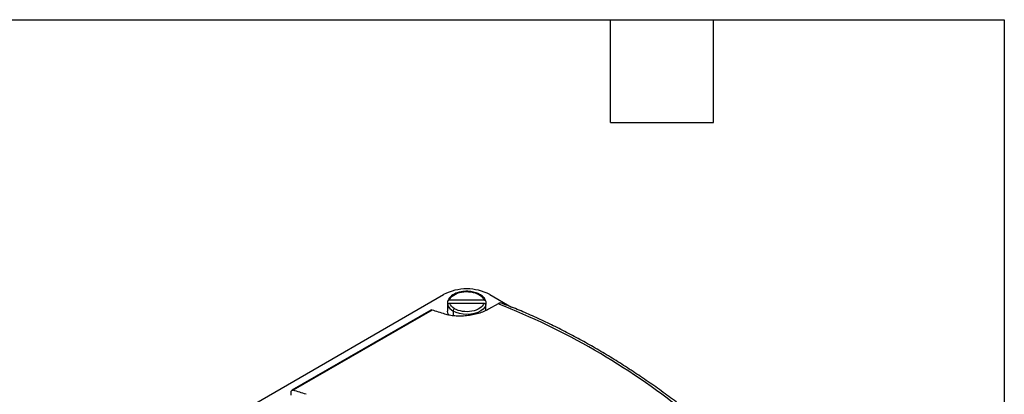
# Model space of a CAD drawing. Header units: millimetres. Extents: x 22 to 956, y 22 to 733.
# Tile 10 of 10: x 700 to 956, y 636 to 733. Entities that reach past the tile are written whole.
import ezdxf

# ---------------------------------------------------------------- set-up
doc = ezdxf.new("R2010")
doc.units = ezdxf.units.MM
doc.header["$LTSCALE"] = 3.5
doc.layers.add('TEXT', color=140, linetype='Continuous', lineweight=25)

msp = doc.modelspace()

# ---------------------------------------------------------------- linework, layer by layer
for p, q in [((761.267, 633.908), (810.058, 662.074)), ((811.132, 659.474), (811.132, 660.291)), ((811.64, 660.699), (820.496, 660.699)), ((820.496, 659.775), (811.64, 659.775)), ((821.004, 660.291), (821.004, 659.474)), ((822.078, 662.074), (827.732, 658.81)), ((806.729, 658.041), (770.667, 637.223)), ((807.064, 658.065), (771.001, 637.246)), ((811.068, 659.012), (811.068, 657.788)), ((811.132, 659.367), (811.132, 658.551)), ((812.532, 657.788), (812.532, 656.585)), ((821.004, 658.551), (821.004, 659.367)), ((821.068, 657.946), (821.068, 659.012)), ((824.2, 659.705), (821.725, 658.276)), ((770.46, 635.949), (770.46, 636.765))]:
    msp.add_line(p, q)
at = {"flags": 128}
for points in [[(811.39, 656.769), (811.164, 657.224), (811.068, 657.788)], [(821.004, 659.367), (820.747, 658.811), (820.305, 658.296), (819.694, 657.841), (818.939, 657.466), (818.071, 657.184), (817.123, 657.007), (816.133, 656.943), (815.14, 656.993), (814.185, 657.155), (813.304, 657.424), (812.532, 657.788)], [(770.46, 636.765), (770.469, 636.895), (770.499, 637.01), (770.546, 637.107), (770.611, 637.183), (770.692, 637.236), (770.785, 637.265), (770.89, 637.268), (771.001, 637.246)]]:
    msp.add_lwpolyline(points, dxfattribs=at)
for centre, radius, start, end in [((816.068, 650.581), 12.969, 62.39104, 117.60896), ((819.396, 661.87), 0.252, 65.70698, 125.61635), ((806.923, 657.679), 0.411, 69.88999, 118.06396), ((769.493, 532.777), 130.8, 71.77018, 73.30727), ((812.759, 659.012), 1.691, 164.15274, 195.84726), ((813.795, 660.318), 2.827, 199.64484, 243.47316), ((813.3, 657.753), 0.768, 122.60548, 177.39452), ((819.377, 659.012), 1.691, 344.15274, 15.84726), ((756.083, 486.185), 186.411, 51.43839, 68.56699), ((733.431, 511.958), 130.8, 71.77018, 73.30727)]:
    msp.add_arc(centre, radius, start, end)
for points, knots in [([(819.5, 662.099), (819.279, 662.214), (818.858, 662.433), (817.967, 662.723), (816.94, 662.908), (815.89, 662.939), (814.981, 662.868), (814.016, 662.687), (813.127, 662.373), (812.397, 661.971), (811.861, 661.555), (811.408, 661.039), (811.258, 660.644), (811.179, 660.438)], [0, 0, 0, 0, 0.0822452, 0.1568253, 0.2828273, 0.3787154, 0.4488685, 0.5383827, 0.6595205, 0.732317, 0.8132804, 0.9024862, 1, 1, 1, 1]), ([(811.64, 660.699), (811.937, 661.65), (813.126, 662.428), (816.322, 663.005), (818.066, 662.758), (819.25, 662.074)], [0, 0, 0, 0, 0.5, 0.5, 1, 1, 1, 1]), ([(811.132, 660.291), (811.132, 660.399), (811.188, 660.505), (811.376, 660.655), (811.507, 660.699), (811.64, 660.699)], [0, 0, 0, 0, 0.5, 0.5, 1, 1, 1, 1]), ([(811.64, 659.775), (811.507, 659.775), (811.376, 659.732), (811.188, 659.582), (811.132, 659.476), (811.132, 659.367)], [0, 0, 0, 0, 0.5, 0.5, 1, 1, 1, 1]), ([(820.496, 659.775), (820.199, 658.824), (819.01, 658.047), (815.814, 657.469), (814.07, 657.717), (812.886, 658.4)], [0, 0, 0, 0, 0.5, 0.5, 1, 1, 1, 1]), ([(820.986, 660.381), (820.984, 660.392), (820.957, 660.59), (820.755, 660.952), (820.396, 661.432), (819.964, 661.816), (819.629, 662.012), (819.491, 662.093)], [0, 0, 0, 0, 0.0167901, 0.2831674, 0.5513291, 0.8157885, 1, 1, 1, 1]), ([(820.496, 660.699), (820.629, 660.699), (820.76, 660.656), (820.948, 660.506), (821.004, 660.399), (821.004, 660.291)], [0, 0, 0, 0, 0.5, 0.5, 1, 1, 1, 1]), ([(821.004, 659.367), (821.004, 659.476), (820.948, 659.582), (820.76, 659.732), (820.629, 659.775), (820.496, 659.775)], [0, 0, 0, 0, 0.5, 0.5, 1, 1, 1, 1]), ([(825.087, 659.82), (825.037, 659.847), (824.873, 659.935), (824.552, 659.88), (824.297, 659.753), (824.2, 659.705)], [0, 0, 0, 0, 0.2101794, 0.700112, 1, 1, 1, 1]), ([(873.354, 631.983), (872.236, 632.846), (869.829, 634.703), (866.11, 637.417), (862.203, 640.154), (858.281, 642.771), (854.346, 645.27), (850.403, 647.647), (846.454, 649.901), (842.503, 652.028), (838.553, 654.027), (834.606, 655.898), (830.668, 657.628), (827.495, 658.942), (825.641, 659.629), (825.092, 659.833)], [0, 0, 0, 0, 0.0702355, 0.1512475, 0.2323554, 0.3135503, 0.3948245, 0.4761716, 0.5575863, 0.6390642, 0.7206022, 0.8021976, 0.8838484, 0.9655537, 1, 1, 1, 1]), ([(821.725, 658.276), (821.348, 658.059), (820.94, 657.859), (820.283, 657.584), (820.057, 657.497), (819.589, 657.332), (819.348, 657.253), (818.616, 657.036), (818.114, 656.914), (817.34, 656.762), (817.077, 656.717), (816.552, 656.638), (816.29, 656.605), (815.507, 656.523), (814.989, 656.492), (813.959, 656.476), (813.46, 656.492), (812.744, 656.548), (812.511, 656.572), (812.053, 656.632), (811.828, 656.667), (811.18, 656.789), (810.78, 656.89), (810.411, 657.012)], [0, 0, 0, 0, 0.125, 0.125, 0.1875, 0.1875, 0.25, 0.25, 0.375, 0.375, 0.4375, 0.4375, 0.5, 0.5, 0.625, 0.625, 0.75, 0.75, 0.8125, 0.8125, 0.875, 0.875, 1, 1, 1, 1])]:
    msp.add_open_spline(points, degree=3, knots=knots)
for points in [[(812.886, 658.4), (812.238, 658.775), (811.803, 659.254), (811.64, 659.775)], [(819.25, 662.074), (819.898, 661.7), (820.333, 661.22), (820.496, 660.699)]]:
    msp.add_open_spline(points, degree=3)
at = {"layer": 'TEXT'}
for p, q in [((22.225, 733.425), (955.675, 733.425)), ((853.44, 706.755), (853.44, 733.425)), ((880.11, 706.755), (880.11, 733.425)), ((955.675, 733.425), (955.675, 22.225)), ((853.44, 706.755), (880.11, 706.755))]:
    msp.add_line(p, q, dxfattribs=at)

doc.saveas('drawing.dxf')
